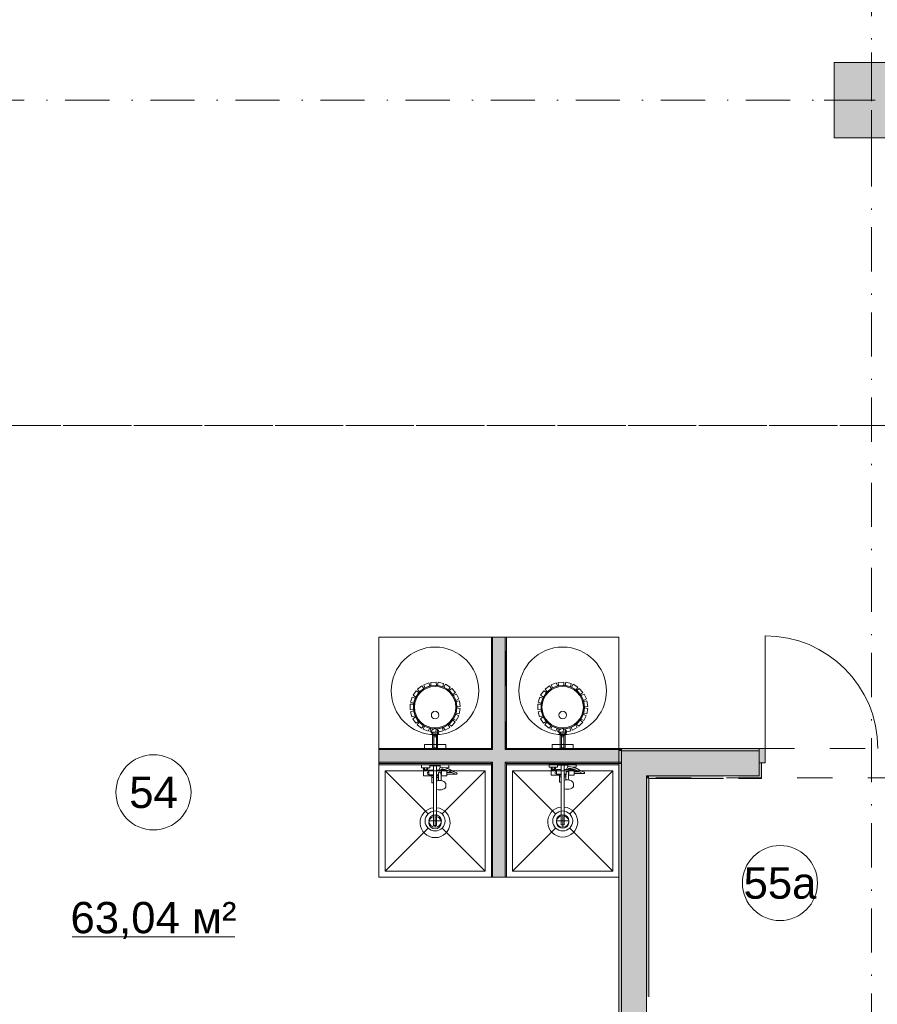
# Model space of a CAD drawing. Header units: millimetres. Extents: x 0 to 1184, y 0 to 836.
# Tile 48 of 241: x 373 to 442, y 467 to 546. Entities that reach past the tile are written whole.
import ezdxf
from ezdxf.xclip import XClip

# ---------------------------------------------------------------- set-up
doc = ezdxf.new("R2010")
doc.units = ezdxf.units.MM
doc.header["$MEASUREMENT"] = 0
doc.header["$XCLIPFRAME"] = 0
doc.linetypes.add('Штриховая', pattern=[5.644444, 2.822222, -2.822222])
doc.linetypes.add('Штрихпунктирная', pattern=[6.702778, 3.527778, -1.763889, 0, -1.411111])
for name, color, linetype in [('Интерьер - Оборудование', 7, 'Continuous'), ('Интерьер - Сантехника', 7, 'Continuous'), ('Конструктив - Колонны', 7, 'Continuous'), ('Конструктив - Стены Блок 100 нов', 7, 'Continuous'), ('Конструктив - Стены Блок 200 нов', 7, 'Continuous'), ('Элемент Модели - Зона', 7, 'Continuous'), ('Элемент Модели - Оси', 7, 'Continuous')]:
    doc.layers.add(name, color=color, linetype=linetype)
doc.styles.add('СГЕНЕРИР_СТИЛЬ_3', font='txt')

# ---------------------------------------------------------------- blocks, each defined once
blk = doc.blocks.new('Чертеж_4_4', base_point=(-278.479, 89.564))
at = {"layer": 'Конструктив - Колонны', "linetype": 'Continuous', "lineweight": 0, "true_color": 0x000000}
blk.add_hatch(color=18, dxfattribs=at).paths.add_polyline_path([(438.522, 536.564), (444.522, 536.564), (444.522, 542.564), (438.522, 542.564)])
at = {"layer": 'Конструктив - Стены Блок 100 нов', "linetype": 'Continuous', "lineweight": 0, "true_color": 0x000000}
for points in [[(411.119, 496.664), (411.119, 487.764), (411.219, 487.764), (411.219, 496.664)], [(411.219, 496.664), (411.219, 487.764), (412.219, 487.764), (412.219, 496.665)], [(412.319, 487.764), (412.319, 496.665), (412.219, 496.665), (412.219, 487.764)], [(411.119, 487.764), (402.119, 487.764), (402.119, 487.664), (411.119, 487.664)], [(411.219, 487.664), (402.119, 487.664), (402.119, 486.664), (411.219, 486.664)], [(411.219, 487.764), (411.119, 487.764), (411.119, 487.664), (411.219, 487.664)], [(412.219, 487.764), (411.219, 487.764), (411.219, 487.664), (412.219, 487.664)], [(412.219, 487.664), (411.219, 487.664), (411.219, 486.664), (412.219, 486.664)], [(412.319, 487.764), (412.219, 487.764), (412.219, 487.664), (412.319, 487.664)], [(412.219, 486.664), (421.519, 486.664), (421.519, 487.664), (412.219, 487.664)], [(412.319, 487.664), (421.519, 487.664), (421.519, 487.764), (412.319, 487.764)], [(411.119, 486.664), (402.119, 486.664), (402.119, 486.564), (411.119, 486.564)], [(411.219, 486.664), (411.119, 486.664), (411.119, 486.564), (411.219, 486.564)], [(411.119, 486.564), (411.119, 477.464), (411.219, 477.464), (411.219, 486.564)], [(412.219, 486.664), (411.219, 486.664), (411.219, 486.564), (412.219, 486.564)], [(411.219, 486.564), (411.219, 477.464), (412.219, 477.464), (412.219, 486.564)], [(412.319, 486.664), (412.219, 486.664), (412.219, 486.564), (412.319, 486.564)], [(412.319, 477.464), (412.319, 486.564), (412.219, 486.564), (412.219, 477.464)], [(412.319, 486.564), (421.519, 486.564), (421.519, 486.664), (412.319, 486.664)]]:
    blk.add_hatch(color=18, dxfattribs=at).paths.add_polyline_path(points)
at = {"layer": 'Конструктив - Стены Блок 200 нов', "linetype": 'Continuous', "lineweight": 0, "true_color": 0x000000}
for points in [[(421.319, 487.564), (421.519, 487.564), (421.319, 487.764)], [(421.519, 487.764), (421.319, 487.764), (421.519, 487.564)], [(421.319, 452.764), (421.519, 452.764), (421.519, 487.564), (421.319, 487.564)], [(432.519, 487.764), (421.519, 487.764), (421.519, 487.564), (432.519, 487.564)], [(421.519, 485.564), (423.519, 485.564), (421.519, 487.564)], [(423.519, 487.564), (421.519, 487.564), (423.519, 485.564)], [(423.519, 485.564), (432.519, 485.564), (432.519, 486.614), (432.519, 487.564), (423.519, 487.564)], [(432.519, 487.764), (432.519, 486.614), (433.019, 486.614), (433.019, 487.764)], [(432.719, 485.364), (432.719, 486.614), (432.519, 486.614), (432.519, 485.564), (432.519, 485.364)], [(421.519, 485.564), (421.519, 452.764), (423.519, 452.764), (423.519, 485.564)], [(423.519, 485.364), (423.719, 485.364), (423.519, 485.564)], [(423.719, 485.564), (423.519, 485.564), (423.719, 485.364)], [(423.719, 485.364), (429.669, 485.364), (429.669, 485.564), (423.719, 485.564)], [(430.869, 485.564), (430.869, 485.364), (432.519, 485.364), (432.519, 485.564)], [(423.519, 485.364), (423.519, 467.914), (423.719, 467.914), (423.719, 485.364)]]:
    blk.add_hatch(color=18, dxfattribs=at).paths.add_polyline_path(points)
at = {"layer": 'Интерьер - Оборудование', "color": 7, "linetype": 'Continuous', "lineweight": 15}
for p, q in [((406.46, 488.916), (406.422, 489.057)), ((406.484, 488.872), (406.482, 488.833)), ((406.512, 488.907), (406.484, 488.872)), ((406.56, 488.931), (406.512, 488.907)), ((406.527, 488.874), (406.519, 488.849)), ((406.519, 488.786), (406.519, 488.849)), ((406.527, 488.764), (406.519, 488.734)), ((406.549, 488.895), (406.527, 488.874)), ((406.549, 488.789), (406.527, 488.764)), ((406.705, 488.694), (406.534, 488.694)), ((406.581, 488.908), (406.549, 488.895)), ((406.581, 488.805), (406.549, 488.789)), ((406.619, 488.939), (406.56, 488.931)), ((406.619, 488.913), (406.581, 488.908)), ((406.619, 488.811), (406.581, 488.805)), ((406.679, 488.931), (406.619, 488.939)), ((406.658, 488.908), (406.619, 488.913)), ((406.658, 488.805), (406.619, 488.811)), ((406.69, 488.895), (406.658, 488.908)), ((406.69, 488.789), (406.658, 488.805)), ((406.727, 488.907), (406.679, 488.931)), ((406.712, 488.874), (406.69, 488.895)), ((406.712, 488.764), (406.69, 488.789)), ((406.719, 488.849), (406.712, 488.874)), ((406.719, 488.734), (406.712, 488.764)), ((406.719, 488.786), (406.719, 488.849)), ((406.755, 488.872), (406.727, 488.907)), ((406.757, 488.833), (406.755, 488.872)), ((406.779, 488.916), (406.816, 489.057)), ((416.66, 488.916), (416.622, 489.057)), ((416.684, 488.872), (416.682, 488.833)), ((416.712, 488.907), (416.684, 488.872)), ((416.76, 488.931), (416.712, 488.907)), ((416.727, 488.874), (416.719, 488.849)), ((416.719, 488.786), (416.719, 488.849)), ((416.727, 488.764), (416.719, 488.734)), ((416.749, 488.895), (416.727, 488.874)), ((416.749, 488.789), (416.727, 488.764)), ((416.905, 488.694), (416.734, 488.694)), ((416.781, 488.908), (416.749, 488.895)), ((416.781, 488.805), (416.749, 488.789)), ((416.819, 488.939), (416.76, 488.931)), ((416.819, 488.913), (416.781, 488.908)), ((416.819, 488.811), (416.781, 488.805)), ((416.879, 488.931), (416.819, 488.939)), ((416.858, 488.908), (416.819, 488.913)), ((416.858, 488.805), (416.819, 488.811)), ((416.89, 488.895), (416.858, 488.908)), ((416.89, 488.789), (416.858, 488.805)), ((416.927, 488.907), (416.879, 488.931)), ((416.912, 488.874), (416.89, 488.895)), ((416.912, 488.764), (416.89, 488.789)), ((416.919, 488.849), (416.912, 488.874)), ((416.919, 488.734), (416.912, 488.764)), ((416.919, 488.786), (416.919, 488.849)), ((416.955, 488.872), (416.927, 488.907)), ((416.957, 488.833), (416.955, 488.872)), ((416.979, 488.916), (417.016, 489.057)), ((406.719, 487.804), (406.519, 487.804)), ((416.919, 487.804), (416.719, 487.804)), ((406.499, 486.384), (406.739, 486.384)), ((416.699, 486.434), (416.939, 486.434)), ((417.234, 486.284), (417.229, 486.282)), ((417.246, 486.287), (417.234, 486.284)), ((417.378, 486.309), (417.246, 486.287)), ((417.39, 486.309), (417.378, 486.309)), ((417.435, 486.301), (417.39, 486.309)), ((417.629, 486.264), (417.435, 486.301)), ((405.689, 486.204), (406.049, 486.204)), ((405.729, 486.064), (406.009, 486.064)), ((405.729, 485.984), (406.009, 485.984)), ((405.779, 486.204), (405.779, 486.064)), ((405.959, 486.204), (405.959, 486.064)), ((406.119, 485.984), (406.119, 485.664)), ((406.119, 485.664), (406.499, 485.664)), ((406.369, 485.584), (406.499, 485.584)), ((406.499, 486.024), (406.499, 485.014)), ((406.739, 484.494), (406.739, 486.024)), ((406.888, 485.664), (406.739, 485.664)), ((406.887, 485.584), (406.739, 485.584)), ((406.869, 485.584), (406.869, 485.189)), ((406.884, 485.373), (406.889, 485.796)), ((406.889, 485.796), (406.892, 485.812)), ((406.892, 485.812), (406.899, 485.828)), ((406.899, 485.828), (406.91, 485.841)), ((406.91, 485.841), (406.924, 485.851)), ((406.924, 485.851), (406.939, 485.856)), ((407.064, 486.024), (406.925, 486.024)), ((406.964, 485.868), (406.939, 485.857)), ((406.939, 485.857), (406.939, 485.856)), ((406.939, 485.856), (406.941, 485.857)), ((406.941, 485.857), (406.959, 485.859)), ((406.959, 485.859), (407.019, 485.859)), ((406.989, 485.872), (406.964, 485.868)), ((407.015, 485.868), (406.989, 485.872)), ((407.039, 485.857), (407.015, 485.868)), ((407.019, 485.859), (407.038, 485.857)), ((407.035, 486.234), (407.029, 486.232)), ((407.047, 486.237), (407.035, 486.234)), ((407.038, 485.857), (407.039, 485.856)), ((407.039, 485.857), (407.04, 485.856)), ((407.039, 485.856), (407.054, 485.851)), ((407.179, 486.259), (407.047, 486.237)), ((407.054, 485.851), (407.069, 485.841)), ((407.069, 485.841), (407.08, 485.828)), ((407.08, 485.828), (407.087, 485.812)), ((407.087, 485.812), (407.089, 485.796)), ((407.092, 485.584), (407.089, 485.796)), ((407.119, 485.664), (407.091, 485.664)), ((407.119, 485.664), (407.119, 485.984)), ((407.119, 485.944), (407.119, 485.971)), ((407.119, 485.913), (407.119, 485.944)), ((407.119, 485.879), (407.119, 485.913)), ((407.191, 486.259), (407.179, 486.259)), ((407.203, 486.125), (407.187, 486.128)), ((407.236, 486.251), (407.191, 486.259)), ((407.394, 486.089), (407.203, 486.125)), ((407.229, 486.064), (407.279, 486.064)), ((407.509, 485.984), (407.229, 485.984)), ((407.43, 486.214), (407.236, 486.251)), ((407.279, 486.111), (407.279, 486.064)), ((407.279, 486.064), (407.459, 486.064)), ((407.509, 486.048), (407.394, 486.089)), ((407.549, 486.171), (407.43, 486.214)), ((407.441, 486.209), (407.441, 486.209)), ((407.457, 486.204), (407.549, 486.204)), ((407.459, 486.065), (407.459, 486.064)), ((407.459, 486.064), (407.463, 486.064)), ((407.549, 485.829), (407.549, 485.699)), ((408.154, 485.747), (407.964, 485.829)), ((408.289, 485.702), (408.154, 485.747)), ((408.289, 485.702), (408.309, 485.699)), ((415.889, 486.254), (416.249, 486.254)), ((415.929, 486.114), (416.209, 486.114)), ((415.929, 486.034), (416.209, 486.034)), ((415.979, 486.254), (415.979, 486.114)), ((416.159, 486.254), (416.159, 486.114)), ((416.319, 486.034), (416.319, 485.714)), ((416.319, 485.714), (416.699, 485.714)), ((416.569, 485.634), (416.699, 485.634)), ((416.569, 485.484), (416.699, 485.484)), ((416.699, 486.074), (416.699, 485.064)), ((416.939, 484.544), (416.939, 486.074)), ((417.087, 485.714), (416.939, 485.714)), ((417.086, 485.634), (416.939, 485.634)), ((417.069, 485.484), (416.939, 485.484)), ((417.069, 485.634), (417.069, 485.239)), ((417.084, 485.423), (417.089, 485.846)), ((417.089, 485.846), (417.091, 485.862)), ((417.091, 485.862), (417.098, 485.878)), ((417.098, 485.878), (417.109, 485.891)), ((417.109, 485.891), (417.124, 485.901)), ((417.124, 485.901), (417.139, 485.906)), ((417.263, 486.074), (417.125, 486.074)), ((417.163, 485.918), (417.139, 485.907)), ((417.139, 485.907), (417.139, 485.906)), ((417.139, 485.906), (417.141, 485.907)), ((417.141, 485.907), (417.159, 485.909)), ((417.159, 485.909), (417.219, 485.909)), ((417.189, 485.922), (417.163, 485.918)), ((417.215, 485.918), (417.189, 485.922)), ((417.239, 485.907), (417.215, 485.918)), ((417.219, 485.909), (417.237, 485.907)), ((417.237, 485.907), (417.239, 485.906)), ((417.239, 485.907), (417.239, 485.906)), ((417.239, 485.906), (417.254, 485.901)), ((417.254, 485.901), (417.268, 485.891)), ((417.268, 485.891), (417.279, 485.878)), ((417.279, 485.878), (417.286, 485.862)), ((417.286, 485.862), (417.289, 485.846)), ((417.291, 485.634), (417.289, 485.846)), ((417.319, 485.714), (417.29, 485.714)), ((417.319, 485.714), (417.319, 486.034)), ((417.319, 485.994), (417.319, 486.021)), ((417.319, 485.963), (417.319, 485.994)), ((417.319, 485.929), (417.319, 485.963)), ((417.402, 486.175), (417.386, 486.178)), ((417.593, 486.139), (417.402, 486.175)), ((417.429, 486.114), (417.479, 486.114)), ((417.709, 486.034), (417.429, 486.034)), ((417.479, 486.161), (417.479, 486.114)), ((417.479, 486.114), (417.659, 486.114)), ((417.709, 486.098), (417.593, 486.139)), ((417.749, 486.221), (417.629, 486.264)), ((417.64, 486.259), (417.64, 486.259)), ((417.656, 486.254), (417.749, 486.254)), ((417.659, 486.115), (417.659, 486.114)), ((417.659, 486.114), (417.662, 486.114)), ((417.749, 485.879), (417.749, 485.749)), ((418.353, 485.797), (418.163, 485.879)), ((418.489, 485.752), (418.353, 485.797)), ((418.489, 485.752), (418.509, 485.749)), ((406.369, 485.434), (406.499, 485.434)), ((406.869, 485.434), (406.739, 485.434)), ((406.739, 485.181), (406.74, 485.181)), ((406.761, 485.162), (406.739, 485.152)), ((406.74, 485.04), (406.739, 485.041)), ((406.813, 485.176), (406.761, 485.162)), ((406.898, 485.196), (406.813, 485.176)), ((406.879, 485.191), (406.884, 485.373)), ((406.989, 485.203), (406.898, 485.196)), ((407.081, 485.196), (406.989, 485.203)), ((407.1, 485.191), (407.081, 485.196)), ((416.939, 485.231), (416.939, 485.231)), ((416.961, 485.212), (416.939, 485.202)), ((416.939, 485.09), (416.939, 485.091)), ((417.012, 485.226), (416.961, 485.212)), ((417.097, 485.246), (417.012, 485.226)), ((417.079, 485.241), (417.084, 485.423)), ((417.189, 485.253), (417.097, 485.246)), ((417.28, 485.246), (417.189, 485.253)), ((417.299, 485.241), (417.28, 485.246)), ((406.499, 483.028), (406.499, 481.614)), ((406.739, 483.028), (406.739, 481.614)), ((416.699, 483.078), (416.699, 481.664)), ((416.939, 483.078), (416.939, 481.664)), ((406.499, 481.614), (406.739, 481.614)), ((416.699, 481.664), (416.939, 481.664))]:
    blk.add_line(p, q, dxfattribs=at)
at = {"layer": 'Интерьер - Оборудование', "color": 7, "linetype": 'Continuous', "lineweight": 15, "flags": 128}
for points in [[(404.886, 491.059, -1), (408.353, 491.059, -1)], [(415.086, 491.059, -1), (418.553, 491.059, -1)], [(406.499, 483.028, 19.949874), (406.739, 483.028), (406.739, 484.494), (406.86, 484.465), (406.989, 484.455), (407.119, 484.465), (407.239, 484.494), (407.343, 484.539), (407.422, 484.599), (407.472, 484.668), (407.489, 484.742), (407.489, 484.849), (407.484, 484.88), (407.467, 484.954), (407.453, 484.981), (407.405, 485.048), (407.384, 485.066), (407.312, 485.12), (407.217, 485.162), (407.166, 485.176), (407.1, 485.191), (407.094, 485.373), (407.092, 485.584), (407.549, 485.584), (407.549, 485.699), (408.309, 485.699, 0.853753), (408.33, 485.826), (408.201, 485.868), (408.009, 485.951), (407.742, 486.103), (407.549, 486.171), (407.549, 486.204), (407.709, 486.204), (407.709, 486.464), (407.029, 486.464), (407.029, 486.232), (407.013, 486.222), (407.004, 486.213), (406.998, 486.202), (406.924, 486.024), (406.739, 486.024), (406.739, 486.384), (407.019, 486.384), (407.019, 486.464), (406.219, 486.464), (406.219, 486.384), (406.499, 486.384), (406.499, 486.024), (406.119, 486.024), (406.119, 485.984), (406.009, 485.984), (406.009, 486.064), (406.049, 486.064), (406.049, 486.204), (406.209, 486.204), (406.209, 486.464), (405.529, 486.464), (405.529, 486.204), (405.689, 486.204), (405.689, 486.064), (405.729, 486.064), (405.729, 485.984), (405.689, 485.984), (405.689, 485.584), (406.369, 485.584), (406.369, 485.014), (406.391, 485.014), (406.416, 485.014), (406.449, 485.014), (406.488, 485.014), (406.499, 485.014)], [(416.699, 483.078, 19.949874), (416.939, 483.078), (416.939, 484.544), (417.059, 484.515), (417.189, 484.505), (417.318, 484.515), (417.439, 484.544), (417.542, 484.589), (417.622, 484.649), (417.672, 484.718), (417.689, 484.792), (417.689, 484.899), (417.684, 484.93), (417.667, 485.004), (417.652, 485.031), (417.604, 485.098), (417.584, 485.116), (417.511, 485.17), (417.417, 485.212), (417.365, 485.226), (417.299, 485.241), (417.294, 485.423), (417.291, 485.634), (417.749, 485.634), (417.749, 485.749), (418.509, 485.749, 0.853753), (418.529, 485.876), (418.4, 485.918), (418.208, 486.001), (417.942, 486.153), (417.749, 486.221), (417.749, 486.254), (417.909, 486.254), (417.909, 486.514), (417.229, 486.514), (417.229, 486.282), (417.212, 486.272), (417.203, 486.263), (417.197, 486.252), (417.123, 486.074), (416.939, 486.074), (416.939, 486.434), (417.219, 486.434), (417.219, 486.514), (416.419, 486.514), (416.419, 486.434), (416.699, 486.434), (416.699, 486.074), (416.319, 486.074), (416.319, 486.034), (416.209, 486.034), (416.209, 486.114), (416.249, 486.114), (416.249, 486.254), (416.409, 486.254), (416.409, 486.514), (415.729, 486.514), (415.729, 486.254), (415.889, 486.254), (415.889, 486.114), (415.929, 486.114), (415.929, 486.034), (415.889, 486.034), (415.889, 485.634), (416.569, 485.634), (416.569, 485.064), (416.59, 485.064), (416.615, 485.064), (416.648, 485.064), (416.687, 485.064), (416.699, 485.064)]]:
    blk.add_lwpolyline(points, format="xyb", close=True, dxfattribs=at)
for points in [[(405.56, 492.763), (405.721, 492.558), (405.381, 492.289), (405.219, 492.495)], [(406.11, 492.999), (406.202, 492.756), (405.798, 492.6), (405.705, 492.844)], [(406.704, 493.063), (406.721, 492.804), (406.289, 492.773), (406.271, 493.035)], [(407.291, 492.949), (407.231, 492.696), (406.809, 492.795), (406.869, 493.049)], [(407.818, 492.667), (407.686, 492.443), (407.312, 492.662), (407.445, 492.887)], [(408.239, 492.243), (408.047, 492.067), (407.753, 492.386), (407.947, 492.563)], [(415.76, 492.763), (415.921, 492.558), (415.581, 492.289), (415.419, 492.495)], [(416.31, 492.999), (416.402, 492.756), (415.998, 492.6), (415.905, 492.844)], [(416.904, 493.063), (416.921, 492.804), (416.489, 492.773), (416.471, 493.035)], [(417.491, 492.949), (417.431, 492.696), (417.009, 492.795), (417.069, 493.049)], [(418.018, 492.667), (417.886, 492.443), (417.512, 492.662), (417.645, 492.887)], [(418.439, 492.243), (418.247, 492.067), (417.953, 492.386), (418.147, 492.563)], [(404.785, 491.87), (405.033, 491.791), (404.903, 491.378), (404.654, 491.457)], [(405.105, 492.375), (405.319, 492.227), (405.073, 491.869), (404.858, 492.019)], [(408.516, 491.713), (408.28, 491.602), (408.094, 491.993), (408.331, 492.105)], [(414.985, 491.87), (415.233, 491.791), (415.103, 491.378), (414.854, 491.457)], [(415.305, 492.375), (415.519, 492.227), (415.273, 491.869), (415.058, 492.019)], [(418.716, 491.713), (418.48, 491.602), (418.294, 491.993), (418.531, 492.105)], [(404.627, 491.293), (404.888, 491.291), (404.886, 490.858), (404.624, 490.86)], [(408.554, 490.531), (408.297, 490.572), (408.364, 491), (408.623, 490.959)], [(408.624, 491.125), (408.367, 491.088), (408.304, 491.517), (408.563, 491.554)], [(414.827, 491.293), (415.088, 491.291), (415.086, 490.858), (414.824, 490.86)], [(418.754, 490.531), (418.497, 490.572), (418.564, 491), (418.823, 490.959)], [(418.824, 491.125), (418.567, 491.088), (418.504, 491.517), (418.763, 491.554)], [(404.647, 490.696), (404.896, 490.77), (405.022, 490.356), (404.771, 490.281)], [(404.842, 490.131), (405.058, 490.275), (405.3, 489.916), (405.083, 489.77)], [(408.313, 489.984), (408.079, 490.099), (408.269, 490.489), (408.504, 490.373)], [(414.847, 490.696), (415.096, 490.77), (415.222, 490.356), (414.971, 490.281)], [(415.042, 490.131), (415.258, 490.275), (415.5, 489.916), (415.283, 489.77)], [(418.513, 489.984), (418.279, 490.099), (418.469, 490.489), (418.704, 490.373)], [(405.194, 489.648), (405.358, 489.85), (405.696, 489.578), (405.531, 489.375)], [(405.674, 489.291), (405.771, 489.532), (406.174, 489.372), (406.076, 489.129)], [(406.834, 489.065), (406.779, 489.319), (407.202, 489.414), (407.258, 489.158)], [(407.413, 489.217), (407.285, 489.444), (407.661, 489.659), (407.79, 489.431)], [(407.92, 489.533), (407.731, 489.711), (408.028, 490.028), (408.218, 489.848)], [(415.394, 489.648), (415.558, 489.85), (415.896, 489.578), (415.731, 489.375)], [(415.874, 489.291), (415.971, 489.532), (416.374, 489.372), (416.276, 489.129)], [(417.034, 489.065), (416.979, 489.319), (417.402, 489.414), (417.458, 489.158)], [(417.613, 489.217), (417.485, 489.444), (417.861, 489.659), (417.99, 489.431)], [(418.12, 489.533), (417.931, 489.711), (418.228, 490.028), (418.418, 489.848)], [(406.237, 489.09), (406.259, 489.35), (406.691, 489.315), (406.669, 489.054)], [(406.379, 487.664), (406.859, 487.664), (406.719, 487.804), (406.719, 488.694), (406.705, 488.694), (406.713, 488.706), (406.718, 488.72), (406.719, 488.734), (406.719, 488.786), (406.738, 488.801), (406.749, 488.815), (406.757, 488.833), (406.779, 488.916), (406.821, 488.936), (406.861, 488.964), (406.888, 488.993), (406.91, 489.032), (406.917, 489.054), (406.919, 489.079), (406.919, 489.155), (406.898, 489.195), (406.872, 489.231), (406.844, 489.26), (406.814, 489.285), (406.784, 489.304), (406.759, 489.317), (406.726, 489.331), (406.692, 489.34), (406.665, 489.345), (406.641, 489.348), (406.619, 489.348), (406.593, 489.347), (406.567, 489.344), (406.537, 489.338), (406.508, 489.329), (406.483, 489.319), (406.457, 489.306), (406.43, 489.288), (406.401, 489.265), (406.372, 489.237), (406.346, 489.203), (406.331, 489.178), (406.319, 489.155), (406.319, 489.079), (406.321, 489.062), (406.326, 489.039), (406.337, 489.013), (406.353, 488.99), (406.37, 488.972), (406.392, 488.953), (406.416, 488.937), (406.438, 488.925), (406.46, 488.916), (406.482, 488.833), (406.485, 488.823), (406.49, 488.814), (406.501, 488.801), (406.513, 488.791), (406.519, 488.734), (406.522, 488.718), (406.528, 488.704), (406.534, 488.694), (406.519, 488.694), (406.519, 487.804)], [(406.819, 489.064), (406.419, 489.064), (406.419, 487.714), (406.819, 487.714)], [(416.437, 489.09), (416.459, 489.35), (416.891, 489.315), (416.869, 489.054)], [(416.579, 487.664), (417.059, 487.664), (416.919, 487.804), (416.919, 488.694), (416.905, 488.694), (416.913, 488.706), (416.918, 488.72), (416.919, 488.734), (416.919, 488.786), (416.938, 488.801), (416.949, 488.815), (416.957, 488.833), (416.979, 488.916), (417.021, 488.936), (417.061, 488.964), (417.088, 488.993), (417.11, 489.032), (417.117, 489.054), (417.119, 489.079), (417.119, 489.155), (417.098, 489.195), (417.072, 489.231), (417.044, 489.26), (417.014, 489.285), (416.984, 489.304), (416.959, 489.317), (416.926, 489.331), (416.892, 489.34), (416.865, 489.345), (416.841, 489.348), (416.819, 489.348), (416.793, 489.347), (416.767, 489.344), (416.737, 489.338), (416.708, 489.329), (416.683, 489.319), (416.657, 489.306), (416.63, 489.288), (416.601, 489.265), (416.572, 489.237), (416.546, 489.203), (416.531, 489.178), (416.519, 489.155), (416.519, 489.079), (416.521, 489.062), (416.526, 489.039), (416.537, 489.013), (416.553, 488.99), (416.57, 488.972), (416.592, 488.953), (416.616, 488.937), (416.638, 488.925), (416.66, 488.916), (416.682, 488.833), (416.685, 488.823), (416.69, 488.814), (416.701, 488.801), (416.713, 488.791), (416.719, 488.734), (416.722, 488.718), (416.728, 488.704), (416.734, 488.694), (416.719, 488.694), (416.719, 487.804)], [(417.019, 489.064), (416.619, 489.064), (416.619, 487.714), (417.019, 487.714)], [(407.469, 488.064), (405.769, 488.064), (405.769, 487.664), (407.469, 487.664)], [(417.669, 488.064), (415.969, 488.064), (415.969, 487.664), (417.669, 487.664)], [(407.119, 486.024), (407.064, 486.024), (407.101, 486.114), (407.187, 486.128), (407.189, 486.064), (407.229, 486.064), (407.229, 485.984), (407.119, 485.984)], [(407.509, 485.984), (407.509, 486.048), (407.688, 485.984), (407.95, 485.835), (407.964, 485.829), (407.549, 485.829), (407.549, 485.984)], [(417.319, 486.074), (417.263, 486.074), (417.3, 486.164), (417.386, 486.178), (417.389, 486.114), (417.429, 486.114), (417.429, 486.034), (417.319, 486.034)], [(417.709, 486.034), (417.709, 486.098), (417.888, 486.034), (418.149, 485.885), (418.163, 485.879), (417.749, 485.879), (417.749, 486.034)]]:
    blk.add_lwpolyline(points, close=True, dxfattribs=at)
at = {"layer": 'Интерьер - Оборудование', "color": 7, "linetype": 'Continuous', "lineweight": 15}
for centre in [(406.619, 491.059), (416.819, 491.059)]:
    blk.add_circle(centre, 1.656, dxfattribs=at)
for centre, radius, start, end in [((406.074, 485.764), 0.09, 60, 300), ((416.274, 485.814), 0.09, 60, 300), ((416.819, 481.884), 0.5, 103.88654, 76.11346), ((406.619, 481.834), 0.5, 103.88654, 76.11346)]:
    blk.add_arc(centre, radius, start, end, dxfattribs=at)
at = {"layer": 'Интерьер - Сантехника', "color": 7, "linetype": 'Continuous', "lineweight": 15}
for p, q in [((411.119, 496.664), (402.119, 496.664)), ((402.119, 496.664), (402.119, 487.664)), ((411.119, 496.664), (411.119, 487.664)), ((421.319, 496.664), (412.319, 496.664)), ((412.319, 496.664), (412.319, 487.664)), ((421.319, 496.664), (421.319, 487.664)), ((411.119, 487.664), (402.119, 487.664)), ((421.319, 487.664), (412.319, 487.664)), ((410.619, 485.964), (402.619, 485.964)), ((402.619, 485.964), (402.619, 477.964)), ((402.619, 485.964), (406.054, 482.53)), ((410.619, 485.964), (407.185, 482.53)), ((410.619, 477.964), (410.619, 485.964)), ((420.819, 485.964), (412.819, 485.964)), ((412.819, 485.964), (412.819, 477.964)), ((412.819, 485.964), (416.253, 482.53)), ((420.819, 485.964), (417.384, 482.53)), ((420.819, 477.964), (420.819, 485.964)), ((406.619, 482.464), (406.619, 481.464)), ((416.819, 482.464), (416.819, 481.464)), ((407.119, 481.964), (406.119, 481.964)), ((417.319, 481.964), (416.319, 481.964)), ((402.619, 477.964), (406.054, 481.398)), ((410.619, 477.964), (407.185, 481.398)), ((412.819, 477.964), (416.253, 481.398)), ((420.819, 477.964), (417.384, 481.398)), ((402.619, 477.964), (410.619, 477.964)), ((412.819, 477.964), (420.819, 477.964))]:
    blk.add_line(p, q, dxfattribs=at)
at = {"layer": 'Интерьер - Сантехника', "color": 7, "linetype": 'Continuous', "lineweight": 15, "flags": 128}
for points in [[(411.119, 486.464), (402.119, 486.464), (402.119, 477.464), (411.119, 477.464)], [(421.319, 486.464), (412.319, 486.464), (412.319, 477.464), (421.319, 477.464)]]:
    blk.add_lwpolyline(points, close=True, dxfattribs=at)
at = {"layer": 'Интерьер - Сантехника', "color": 7, "linetype": 'Continuous', "lineweight": 15}
for centre, radius in [((406.619, 492.364), 3.5), ((416.819, 492.364), 3.5), ((406.619, 490.432), 0.3), ((416.819, 490.432), 0.3), ((406.619, 481.964), 0.8), ((406.619, 481.964), 0.5), ((416.819, 481.964), 0.8), ((416.819, 481.964), 0.5)]:
    blk.add_circle(centre, radius, dxfattribs=at)
at = {"layer": 'Конструктив - Колонны', "color": 251, "linetype": 'Continuous', "lineweight": 5, "true_color": 0x575757}
for p, q in [((441.522, 540.364), (441.522, 543.364)), ((440.722, 539.564), (437.722, 539.564)), ((441.522, 538.764), (441.522, 535.764))]:
    blk.add_line(p, q, dxfattribs=at)
at = {"layer": 'Конструктив - Колонны', "color": 251, "linetype": 'Continuous', "lineweight": 15, "true_color": 0x575757, "flags": 128}
blk.add_lwpolyline([(438.522, 536.564), (444.522, 536.564), (444.522, 542.564), (438.522, 542.564)], close=True, dxfattribs=at)
at = {"layer": 'Конструктив - Колонны', "color": 251, "linetype": 'Continuous', "lineweight": 5, "true_color": 0x575757}
blk.add_point((441.522, 539.564), dxfattribs=at)
at = {"layer": 'Конструктив - Стены Блок 100 нов', "color": 251, "linetype": 'Continuous', "lineweight": 20, "true_color": 0x575757}
for p, q in [((411.219, 496.664), (411.219, 487.764)), ((412.219, 487.764), (412.219, 496.665)), ((411.219, 487.664), (402.119, 487.664)), ((411.219, 487.764), (411.219, 487.664)), ((411.219, 487.764), (411.219, 487.664)), ((412.219, 487.664), (412.219, 487.764)), ((412.219, 487.664), (412.219, 487.764)), ((421.519, 487.664), (412.219, 487.664)), ((402.119, 486.664), (411.219, 486.664)), ((411.219, 486.664), (411.219, 486.564)), ((411.219, 486.664), (411.219, 486.564)), ((411.219, 486.564), (411.219, 477.464)), ((412.219, 486.564), (412.219, 486.664)), ((412.219, 486.564), (412.219, 486.664)), ((412.219, 486.664), (421.519, 486.664)), ((412.219, 477.464), (412.219, 486.564))]:
    blk.add_line(p, q, dxfattribs=at)
at = {"layer": 'Конструктив - Стены Блок 100 нов', "color": 251, "linetype": 'Continuous', "lineweight": 20, "true_color": 0x575757, "flags": 128}
for points in [[(411.119, 496.664), (411.119, 487.764)], [(411.119, 496.664), (411.219, 496.664)], [(411.219, 496.664), (412.219, 496.665)], [(412.219, 496.665), (412.319, 496.665)], [(412.319, 487.764), (412.319, 496.665)], [(411.119, 487.764), (402.119, 487.764)], [(402.119, 487.664), (402.119, 487.764)], [(402.119, 486.664), (402.119, 487.664)], [(421.519, 487.764), (412.319, 487.764)], [(421.519, 487.664), (421.519, 487.764)], [(421.519, 486.664), (421.519, 487.664)], [(402.119, 486.564), (402.119, 486.664)], [(402.119, 486.564), (411.119, 486.564)], [(411.119, 486.564), (411.119, 477.464)], [(412.319, 477.464), (412.319, 486.564)], [(412.319, 486.564), (421.519, 486.564)], [(421.519, 486.564), (421.519, 486.664)], [(411.119, 477.464), (411.219, 477.464)], [(411.219, 477.464), (412.219, 477.464)], [(412.219, 477.464), (412.319, 477.464)]]:
    blk.add_lwpolyline(points, dxfattribs=at)
at = {"layer": 'Конструктив - Стены Блок 200 нов', "color": 251, "linetype": 'Continuous', "lineweight": 5, "true_color": 0x575757}
for p, q in [((433.019, 487.764), (433.019, 496.764)), ((432.519, 487.764), (433.019, 487.764)), ((432.519, 486.614), (432.519, 487.764)), ((433.019, 487.764), (433.019, 486.614)), ((433.019, 486.614), (432.519, 486.614))]:
    blk.add_line(p, q, dxfattribs=at)
at = {"layer": 'Конструктив - Стены Блок 200 нов', "color": 251, "linetype": 'Continuous', "lineweight": 20, "true_color": 0x575757}
for p, q in [((421.519, 487.564), (421.519, 485.564)), ((423.519, 487.564), (421.519, 487.564)), ((421.519, 487.564), (421.519, 485.564)), ((432.519, 487.564), (423.519, 487.564)), ((432.519, 487.764), (432.519, 487.564)), ((432.519, 487.764), (432.519, 487.564)), ((432.519, 487.764), (432.519, 487.564)), ((432.519, 487.564), (432.519, 486.614)), ((432.519, 487.564), (432.519, 486.614)), ((432.519, 487.564), (432.519, 486.614)), ((432.519, 486.614), (432.719, 486.614)), ((432.519, 485.564), (432.519, 486.614)), ((432.719, 486.614), (432.719, 485.364)), ((432.719, 486.614), (432.719, 485.364)), ((421.519, 485.564), (421.519, 452.764)), ((423.519, 485.564), (423.519, 485.364)), ((423.519, 485.564), (429.669, 485.564)), ((423.519, 485.564), (423.519, 485.364)), ((430.869, 485.564), (429.669, 485.564)), ((430.869, 485.564), (432.519, 485.564)), ((423.519, 467.914), (423.519, 485.364)), ((432.519, 485.364), (432.719, 485.364)), ((432.519, 485.364), (432.719, 485.364)), ((423.519, 467.914), (423.519, 466.714))]:
    blk.add_line(p, q, dxfattribs=at)
at = {"layer": 'Конструктив - Стены Блок 200 нов', "color": 251, "linetype": 'Continuous', "lineweight": 20, "true_color": 0x575757, "flags": 128}
for points in [[(421.319, 487.764), (421.319, 487.564)], [(432.519, 487.764), (421.319, 487.764)], [(421.319, 487.564), (421.319, 452.764)], [(423.719, 485.364), (429.669, 485.364)], [(423.719, 467.914), (423.719, 485.364)], [(430.869, 485.364), (432.519, 485.364)]]:
    blk.add_lwpolyline(points, dxfattribs=at)
at = {"layer": 'Конструктив - Стены Блок 200 нов', "color": 251, "linetype": 'Continuous', "lineweight": 5, "true_color": 0x575757}
blk.add_arc((433.019, 487.764), 9, 0, 90, dxfattribs=at)
at = {"layer": 'Элемент Модели - Зона', "color": 7, "linetype": 'Continuous', "lineweight": 15}
blk.add_line((377.602, 472.718), (390.607, 472.718), dxfattribs=at)
at = {"layer": 'Элемент Модели - Зона', "color": 7, "linetype": 'Штриховая', "lineweight": 15, "flags": 128}
for points in [[(83.021, 539.138), (82.621, 539.138), (82.621, 452.764), (140.324, 452.764), (140.324, 480.98), (172.947, 513.615), (173.088, 513.474), (173.088, 513.764), (354.521, 513.764), (354.521, 513.564), (495.519, 513.564), (495.519, 513.764), (862.335, 513.764), (894.689, 481.329), (894.722, 477.983), (894.722, 452.614), (895.121, 452.614), (895.121, 432.564), (892.721, 432.564), (892.721, 446.564), (888.521, 446.564), (888.521, 450.564), (804.521, 450.564), (804.521, 446.564), (798.521, 446.564), (798.521, 450.564), (714.721, 450.564), (714.721, 359.264), (798.521, 359.264), (798.521, 366.064), (804.521, 366.064), (804.521, 354.164), (845.321, 354.164), (845.321, 363.264), (846.521, 363.264), (846.521, 301.365), (892.721, 301.365), (892.721, 352.064), (888.021, 352.064), (888.021, 367.064), (892.721, 367.064), (892.721, 417.564), (895.121, 417.564), (895.121, 291.065), (892.721, 291.065), (892.721, 298.965), (714.721, 298.965), (714.721, 236.065), (892.721, 236.065), (892.721, 266.565), (888.522, 266.565), (888.522, 272.82), (892.721, 272.82), (892.721, 276.065), (895.121, 276.065), (895.121, 272.765), (930.021, 272.765), (930.021, 461.615), (923.91, 461.615), (923.91, 539.564), (978.521, 539.564), (978.521, 542.564), (984.521, 542.564), (984.521, 539.564), (1131.771, 539.564), (1131.771, 540.564), (1122.771, 540.564), (1122.771, 564.564), (1048.521, 564.564), (1048.521, 626.364), (1026.821, 626.364), (1026.821, 632.564), (1013.35, 632.564), (984.521, 632.564), (984.521, 626.564), (978.521, 626.564), (978.521, 631.689), (969.519, 631.689), (894.521, 631.689), (894.521, 626.564), (888.521, 626.564), (888.521, 631.689), (804.521, 631.689), (804.521, 626.564), (798.521, 626.564), (798.521, 631.689), (714.521, 631.689), (714.521, 626.564), (708.521, 626.564), (708.521, 631.689), (628.021, 631.689), (628.021, 626.564), (622.021, 626.564), (621.021, 626.564), (621.021, 575.892), (496.022, 575.892), (496.022, 627.564), (496.022, 706.464), (496.122, 706.464), (496.122, 768.064), (468.721, 768.064), (468.721, 686.864), (461.167, 686.864), (461.167, 631.684), (444.522, 631.684), (444.522, 626.564), (438.522, 626.564), (438.522, 631.684), (354.521, 631.684), (354.521, 626.564), (348.521, 626.564), (348.521, 631.684), (331.772, 631.684), (331.772, 554.564), (331.772, 539.564), (264.521, 539.564), (264.521, 536.564), (258.521, 536.564), (258.521, 539.564), (174.521, 539.564), (174.521, 536.564), (168.521, 536.564), (168.521, 539.564), (89.021, 539.564), (89.021, 536.564), (83.021, 536.564)], [(411.127, 487.664), (411.127, 496.664), (412.303, 496.664), (412.303, 487.664), (421.319, 487.664), (421.319, 487.764), (493.319, 487.764), (493.319, 513.564), (346.721, 513.564), (346.721, 487.664), (355.721, 487.664), (355.721, 496.664), (356.921, 496.664), (356.921, 487.664), (365.921, 487.664), (365.921, 486.464), (356.921, 486.464), (356.921, 477.464), (355.721, 477.464), (355.721, 486.464), (346.721, 486.464), (346.721, 452.764), (421.319, 452.764), (421.319, 486.464), (412.319, 486.464), (412.319, 477.464), (411.119, 477.464), (411.119, 486.464), (402.119, 486.464), (402.119, 487.664)], [(445.299, 452.819), (445.299, 485.419), (423.699, 485.419), (423.699, 452.819)]]:
    blk.add_lwpolyline(points, close=True, dxfattribs=at)
at = {"layer": 'Элемент Модели - Зона', "color": 7, "linetype": 'Continuous', "lineweight": 15, "flags": 128}
for points in [[(387.104, 484.254, 1), (381.104, 484.254, 1)], [(437.193, 477.006, 1), (431.193, 477.006, 1)]]:
    blk.add_lwpolyline(points, format="xyb", close=True, dxfattribs=at)
at = {"layer": 'Элемент Модели - Оси', "color": 7, "linetype": 'Штрихпунктирная', "lineweight": 15}
for p, q in [((441.521, 828.727), (441.521, 151.766)), ((57.32, 539.564), (1181.052, 539.564))]:
    blk.add_line(p, q, dxfattribs=at)
at = {"layer": 'Элемент Модели - Зона', "color": 7, "linetype": 'Continuous', "lineweight": 15, "char_height": 2.5, "attachment_point": 5, "style": 'СГЕНЕРИР_СТИЛЬ_3'}
for s, insert in [('\\A1;{\\pqc;\\fArial|b0|i0|c204|p38;54}', (384.104, 484.234)), ('\\A1;{\\pqc;\\fArial|b0|i0|c204|p38;55а}', (434.193, 476.985)), ('\\A1;{\\pqc;\\fArial|b0|i0|c204|p38;63,04 м²}', (384.104, 474.012))]:
    blk.add_mtext(s, dxfattribs=dict(at, insert=insert))

msp = doc.modelspace()

# ---------------------------------------------------------------- block references
at = {"color": 161, "linetype": 'Continuous', "lineweight": 40, "true_color": 0x83aefe}
ref = msp.add_blockref('Чертеж_4_4', (-278.479, 89.564), dxfattribs=at)
XClip(ref).set_block_clipping_path([(57.3201676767, 151.7660533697), (1181.0522393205, 828.727105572)])

doc.saveas('drawing.dxf')
